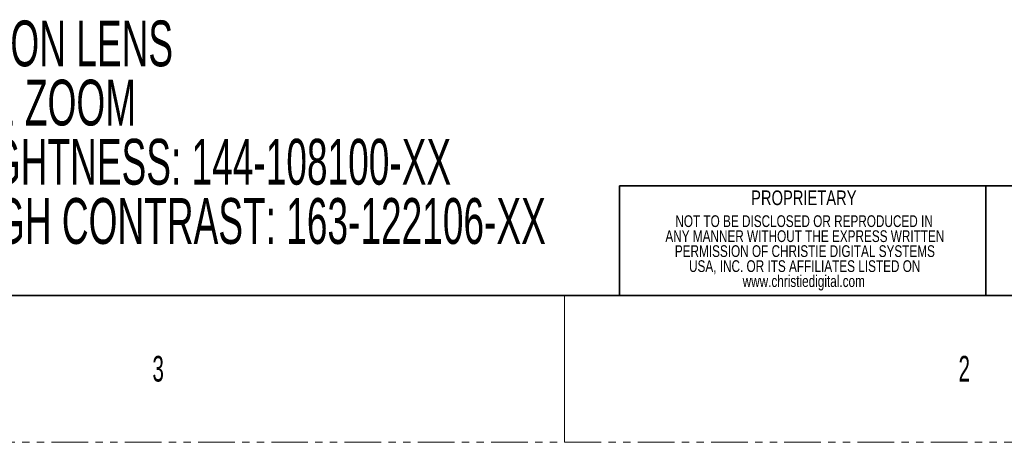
# Model space of a CAD drawing. Header units: millimetres. Extents: x 0 to 1118, y 0 to 864.
# Tile 60 of 96: x 744 to 914, y 0 to 73. Entities that reach past the tile are written whole.
import ezdxf

# ---------------------------------------------------------------- set-up
doc = ezdxf.new("R2010")
doc.units = ezdxf.units.MM
doc.linetypes.add('PHANTOM', pattern=[12.7, 6.35, -1.27, 1.27, -1.27, 1.27, -1.27])
doc.layers.add('ALPHAREV', color=7, linetype='Continuous', lineweight=25)
doc.styles.add('SLDTEXTSTYLE0', font='TXT', dxfattribs={"width": 0.605})
doc.styles.add('SLDTEXTSTYLE1', font='TXT', dxfattribs={"width": 0.6})
doc.styles.add('SLDTEXTSTYLE2', font='TXT', dxfattribs={"width": 0.75})

# ---------------------------------------------------------------- blocks, each defined once
blk = doc.blocks.new('SW_NOTE_0')
at = {"layer": 'ALPHAREV', "color": 0, "char_height": 7.9375, "attachment_point": 1, "style": 'SLDTEXTSTYLE0'}
for s, insert in [('PROJECTION LENS', (0, 10.23)), ('3.89-5.43:1 ZOOM', (0, -0.02)), ('HIGH BRIGHTNESS: 144-108100-XX', (0, -10.27)), ('ULTRA HIGH CONTRAST: 163-122106-XX', (0, -20.53))]:
    blk.add_mtext(s, dxfattribs=dict(at, insert=insert))
blk = doc.blocks.new('SW_NOTE_0_1')
at = {"color": 0, "linetype": 'Continuous', "lineweight": 0, "char_height": 2.032, "attachment_point": 2, "style": 'SLDTEXTSTYLE2'}
for s, insert in [('NOT TO BE DISCLOSED OR REPRODUCED IN', (26.92, 2.62)), ('ANY MANNER WITHOUT THE EXPRESS WRITTEN', (27.06, 0.02)), ('PERMISSION OF CHRISTIE DIGITAL SYSTEMS', (27.06, -2.57)), ('USA, INC. OR ITS AFFILIATES LISTED ON', (27.03, -5.17)), ('www.christiedigital.com', (26.87, -7.77))]:
    blk.add_mtext(s, dxfattribs=dict(at, insert=insert))

msp = doc.modelspace()

# ---------------------------------------------------------------- linework, layer by layer
at = {"color": 7, "linetype": 'Continuous', "lineweight": 35}
for p, q in [((1104.9, 44.45), (847.73, 44.45)), ((847.73, 25.4), (847.73, 44.45)), ((911.23, 25.4), (911.23, 44.45)), ((12.7, 25.4), (1104.9, 25.4))]:
    msp.add_line(p, q, dxfattribs=at)
at = {"color": 7, "linetype": 'Continuous', "lineweight": 18}
for p, q in [((847.73, 25.4), (847.73, 44.45)), ((838.2, 25.4), (838.2, 0)), ((911.23, 25.4), (847.73, 25.4)), ((974.73, 25.4), (911.23, 25.4))]:
    msp.add_line(p, q, dxfattribs=at)
at = {"color": 7, "linetype": 'PHANTOM', "lineweight": 18}
msp.add_line((0, 0), (1117.6, 0), dxfattribs=at)

# ---------------------------------------------------------------- block references
at = {"color": 7, "linetype": 'Continuous', "lineweight": 0}
msp.add_blockref('SW_NOTE_0_1', (852.8, 36.7), dxfattribs=at)
at = {"layer": 'ALPHAREV'}
msp.add_blockref('SW_NOTE_0', (710.42, 62.83), dxfattribs=at)

# ---------------------------------------------------------------- texts
at = {"color": 7, "linetype": 'Continuous', "lineweight": 0}
for s, insert, char_height, attachment_point, style in [('PROPRIETARY', (879.68, 43.62), 2.54, 2, 'SLDTEXTSTYLE2'), ('3', (766.79, 14.97), 4.45, 1, 'SLDTEXTSTYLE1'), ('2', (906.49, 14.97), 4.45, 1, 'SLDTEXTSTYLE1')]:
    msp.add_mtext(s, dxfattribs=dict(at, insert=insert, char_height=char_height, attachment_point=attachment_point, style=style))

doc.saveas('drawing.dxf')
